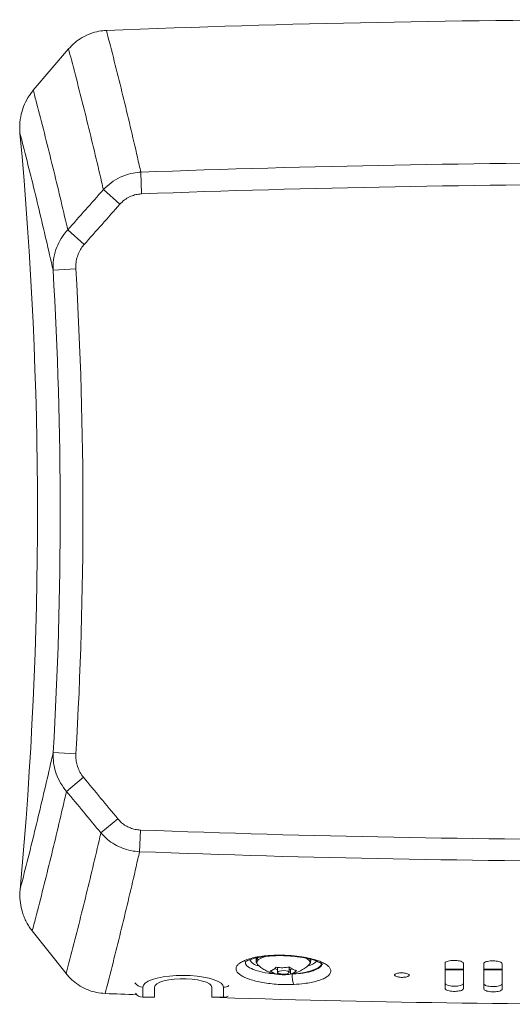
# Model space of a CAD drawing. Header units: millimetres. Extents: x 91 to 1005, y 123 to 1412.
# Tile 2 of 5: x 91 to 271, y 405 to 765. Entities that reach past the tile are written whole.
import ezdxf

# ---------------------------------------------------------------- set-up
doc = ezdxf.new("R2010")
doc.units = ezdxf.units.MM
doc.header["$LTSCALE"] = 5

msp = doc.modelspace()

# ---------------------------------------------------------------- linework, layer by layer
at = {"color": 7, "linetype": 'Continuous', "lineweight": 15, "ltscale": 5}
for p, q in [((95.611, 739.431), (108.515, 754.538)), ((134.973, 709.479), (135.27, 701.559)), ((121.283, 703.109), (127.302, 697.765)), ((108.202, 688.394), (114.22, 683.043)), ((102.877, 673.616), (111.185, 674.103)), ((102.905, 497.37), (111.213, 496.885)), ((107.767, 483.117), (113.98, 488.262)), ((120.338, 467.929), (126.552, 473.066)), ((134.787, 468.959), (134.49, 461.039)), ((107.614, 416.51), (95.219, 432.071)), ((177.133, 421.966), (177.133, 421.093)), ((197.133, 421.093), (197.133, 421.728)), ((177.137, 421.004), (177.133, 421.093)), ((184.929, 417.865), (183.944, 418.339)), ((185.017, 417.867), (184.929, 417.865)), ((184.929, 417.865), (184.929, 416.227)), ((185.017, 418.766), (185.017, 416.922)), ((189.25, 416.922), (189.25, 418.854)), ((189.735, 417.936), (189.25, 417.929)), ((190.288, 418.268), (189.735, 417.936)), ((189.735, 417.936), (189.735, 416.298)), ((246.314, 420.334), (246.314, 411.063)), ((246.314, 417.901), (252.98, 417.901)), ((252.98, 410.977), (252.98, 420.248)), ((260.48, 420.162), (260.48, 410.891)), ((260.48, 417.901), (267.147, 417.901)), ((267.147, 410.822), (267.147, 420.093)), ((135.696, 411.56), (135.696, 407.905)), ((139.969, 407.893), (139.981, 411.695)), ((139.969, 407.893), (139.969, 411.548)), ((160.969, 411.487), (160.969, 407.832)), ((165.241, 407.82), (165.241, 411.474)), ((135.696, 407.905), (139.969, 407.893)), ((160.969, 407.832), (165.241, 407.82)), ((163.814, 407.715), (163.814, 407.824))]:
    msp.add_line(p, q, dxfattribs=at)
at = {"color": 8, "linetype": 'Continuous', "lineweight": 15, "ltscale": 5}
for p, q in [((246.314, 418.072), (252.98, 418.072)), ((260.48, 418.072), (267.147, 418.072))]:
    msp.add_line(p, q, dxfattribs=at)
at = {"color": 8, "linetype": 'Continuous', "lineweight": 15, "ltscale": 5, "flags": 128}
for points in [[(180.619, 422.778), (180.267, 422.676), (178.976, 422.188), (178.041, 421.627), (177.504, 421.019), (177.388, 420.39), (177.506, 420.044)], [(190.849, 422.82), (190.956, 422.843), (191.092, 422.968)], [(196.774, 420.07), (196.879, 420.677), (196.57, 421.3), (195.848, 421.89), (195.116, 422.267)], [(196.835, 421.842), (197.122, 421.24), (197.132, 421.04)], [(201.144, 420.141), (201.14, 420.127), (200.684, 419.365), (199.796, 418.639), (198.506, 417.975), (196.853, 417.391), (194.891, 416.908), (192.682, 416.54), (190.297, 416.3)]]:
    msp.add_lwpolyline(points, dxfattribs=at)
at = {"color": 7, "linetype": 'Continuous', "lineweight": 15, "ltscale": 5, "flags": 128}
for points in [[(177.506, 420.044), (177.697, 419.767), (177.908, 419.553)], [(196.356, 419.55), (196.763, 420.048), (196.774, 420.07)], [(165.241, 411.474), (165.017, 412.225), (164.35, 412.954), (163.262, 413.64), (161.785, 414.261), (159.964, 414.798), (157.855, 415.236), (155.521, 415.561), (153.034, 415.763), (150.469, 415.836), (147.904, 415.778), (145.416, 415.59), (143.083, 415.279), (140.973, 414.853), (139.152, 414.326), (137.675, 413.714), (136.587, 413.035), (135.921, 412.309), (135.696, 411.56)], [(139.969, 411.548), (140.198, 412.185), (140.877, 412.794), (141.974, 413.346), (143.443, 413.819), (145.219, 414.191), (147.224, 414.446), (149.371, 414.573), (151.566, 414.567), (153.713, 414.427), (155.719, 414.161), (157.495, 413.778), (158.963, 413.297), (160.061, 412.738), (160.739, 412.126), (160.969, 411.487)], [(188.103, 417.503), (187.309, 417.574), (186.489, 417.545), (185.766, 417.421), (185.252, 417.222), (185.024, 416.976), (185.117, 416.723), (185.517, 416.5), (186.163, 416.341), (186.957, 416.27), (187.778, 416.299), (188.5, 416.423), (189.015, 416.622), (189.243, 416.868), (189.149, 417.121), (188.749, 417.344), (188.103, 417.503)]]:
    msp.add_lwpolyline(points, dxfattribs=at)
at = {"color": 7, "linetype": 'Continuous', "lineweight": 15, "ltscale": 25}
for centre, radius, start, end in [((320.48, -4234.76), 5000, 87.723782, 92.270873), ((-1402.853, 585.25), 1500, 354.721659, 5.296274), ((320.48, -4234.76), 4947.718, 87.845676, 92.148726), ((320.48, -4234.76), 4939.792, 87.845676, 92.148726), ((-1402.853, 585.25), 1508.321, 356.659847, 3.358629), ((-1402.853, 585.25), 1516.643, 356.659847, 3.358629), ((320.48, 5405.26), 4939.792, 267.845676, 272.148726), ((320.48, 5405.26), 4947.718, 267.845676, 272.148726), ((198.748, 415.827), 8.465, 176.79968, 202.99443), ((320.48, 5405.26), 5000, 267.723782, 267.856126), ((135.683, 411.281), 3.375, 216.46784, 270.22218), ((320.48, 5405.26), 5000, 268.204438, 272.270873), ((165.256, 411.267), 3.447, 269.75034, 297.95448)]:
    msp.add_arc(centre, radius, start, end, dxfattribs=at)
at = {"color": 8, "linetype": 'Continuous', "lineweight": 15, "ltscale": 25}
for centre, radius, start, end in [((178.86, 423.944), 4.692, 209.77187, 259.8818), ((178.994, 420.763), 1.889, 115.85087, 169.92983), ((194.779, 425.231), 6.095, 283.36305, 317.12315), ((135.67, 414.906), 3.346, 211.75399, 270.44319), ((165.258, 414.91), 3.436, 269.71879, 304.47221)]:
    msp.add_arc(centre, radius, start, end, dxfattribs=at)
at = {"color": 7, "linetype": 'Continuous', "lineweight": 15, "ltscale": 5}
for points, knots in [([(108.515, 754.538), (109.253, 755.325), (110.752, 756.923), (113.455, 758.797), (116.441, 760.216), (119.44, 761.075), (121.455, 761.24), (122.361, 761.314)], [0, 0, 0, 0, 0.2040053, 0.4138474, 0.6179029, 0.8281575, 1, 1, 1, 1]), ([(122.361, 761.314), (122.731, 759.892), (125.045, 750.998), (129.141, 734.62), (132.874, 718.757), (134.77, 710.373), (134.973, 709.479)], [0, 0, 0, 0, 0.0824004, 0.5153509, 0.9483009, 1, 1, 1, 1]), ([(121.283, 703.109), (121.063, 704.06), (119.121, 712.459), (115.314, 728.294), (111.183, 744.478), (108.864, 753.222), (108.515, 754.538)], [0, 0, 0, 0, 0.05543411, 0.48929905, 0.92315857, 1, 1, 1, 1]), ([(90.743, 723.709), (90.689, 725.039), (90.581, 727.747), (91.341, 731.618), (92.71, 735.198), (94.22, 737.728), (95.308, 739.061), (95.611, 739.431)], [0, 0, 0, 0, 0.23599647, 0.48035821, 0.69430923, 0.91506383, 1, 1, 1, 1]), ([(95.611, 739.431), (96.013, 737.902), (98.36, 728.996), (102.485, 712.698), (106.179, 697.206), (108.039, 689.102), (108.202, 688.394)], [0, 0, 0, 0, 0.0899461, 0.5241897, 0.9584389, 1, 1, 1, 1]), ([(102.877, 673.616), (102.662, 674.57), (100.791, 682.865), (97.123, 698.491), (93.198, 714.228), (91.022, 722.63), (90.743, 723.709)], [0, 0, 0, 0, 0.05707051, 0.49620243, 0.93532975, 1, 1, 1, 1]), ([(121.283, 703.109), (122.186, 703.985), (124.026, 705.771), (127.205, 707.622), (130.49, 708.85), (133.056, 709.357), (134.569, 709.453), (134.973, 709.479)], [0, 0, 0, 0, 0.2436214, 0.4966483, 0.7061199, 0.9215848, 1, 1, 1, 1]), ([(108.202, 688.394), (110.383, 690.846), (114.745, 695.75), (119.104, 700.656), (121.283, 703.109)], [0, 0, 0, 0, 0.4999999, 1, 1, 1, 1]), ([(135.27, 701.559), (135.034, 701.546), (134.169, 701.496), (132.671, 701.206), (130.778, 700.491), (128.909, 699.38), (127.845, 698.31), (127.302, 697.765)], [0, 0, 0, 0, 0.0782316, 0.2869183, 0.5019994, 0.7460186, 1, 1, 1, 1]), ([(127.302, 697.765), (125.122, 695.311), (120.763, 690.402), (116.401, 685.496), (114.22, 683.043)], [0, 0, 0, 0, 0.5, 1, 1, 1, 1]), ([(102.877, 673.616), (102.879, 674.876), (102.884, 677.443), (103.78, 681.107), (105.265, 684.498), (106.834, 686.856), (107.922, 688.079), (108.202, 688.394)], [0, 0, 0, 0, 0.2345775, 0.4776467, 0.6961439, 0.9216829, 1, 1, 1, 1]), ([(114.22, 683.043), (114.057, 682.853), (113.439, 682.129), (112.531, 680.707), (111.686, 678.682), (111.171, 676.447), (111.18, 674.893), (111.185, 674.103)], [0, 0, 0, 0, 0.0774475, 0.2949976, 0.5195796, 0.7556937, 1, 1, 1, 1]), ([(90.786, 447.259), (91.069, 448.354), (93.246, 456.772), (97.168, 472.524), (100.827, 488.14), (102.693, 496.425), (102.905, 497.37)], [0, 0, 0, 0, 0.0656406, 0.5045719, 0.9435065, 1, 1, 1, 1]), ([(107.767, 483.117), (107.015, 484.089), (105.486, 486.068), (103.995, 489.375), (103.097, 492.77), (102.841, 495.42), (102.892, 496.961), (102.905, 497.37)], [0, 0, 0, 0, 0.2379262, 0.4842933, 0.6992809, 0.9202043, 1, 1, 1, 1]), ([(111.213, 496.885), (111.203, 496.637), (111.166, 495.722), (111.298, 494.118), (111.793, 492.09), (112.645, 490.072), (113.53, 488.872), (113.98, 488.262)], [0, 0, 0, 0, 0.0804484, 0.2965775, 0.5183476, 0.7550601, 1, 1, 1, 1]), ([(113.98, 488.262), (116.076, 485.73), (120.268, 480.666), (124.457, 475.6), (126.552, 473.066)], [0, 0, 0, 0, 0.5, 1, 1, 1, 1]), ([(107.767, 483.117), (107.605, 482.411), (105.752, 474.308), (102.073, 458.818), (97.961, 442.515), (95.621, 433.604), (95.219, 432.071)], [0, 0, 0, 0, 0.0414584, 0.4756388, 0.9098151, 1, 1, 1, 1]), ([(120.338, 467.929), (118.243, 470.461), (114.054, 475.525), (109.863, 480.587), (107.767, 483.117)], [0, 0, 0, 0, 0.5, 1, 1, 1, 1]), ([(126.552, 473.066), (127, 472.575), (127.864, 471.629), (129.43, 470.513), (131.102, 469.684), (132.91, 469.123), (134.156, 469.014), (134.787, 468.959)], [0, 0, 0, 0, 0.2100722, 0.4047848, 0.6049601, 0.7996491, 1, 1, 1, 1]), ([(107.614, 416.51), (107.959, 417.813), (110.267, 426.543), (114.381, 442.711), (118.178, 458.555), (120.115, 466.964), (120.338, 467.929)], [0, 0, 0, 0, 0.07614475, 0.50995413, 0.94376793, 1, 1, 1, 1]), ([(134.49, 461.039), (133.438, 461.135), (131.305, 461.331), (128.232, 462.265), (125.332, 463.662), (122.631, 465.515), (121.113, 467.113), (120.338, 467.929)], [0, 0, 0, 0, 0.195504, 0.3963202, 0.5911654, 0.7912227, 1, 1, 1, 1]), ([(134.49, 461.039), (134.286, 460.139), (132.392, 451.754), (128.664, 435.891), (124.575, 419.519), (122.265, 410.628), (121.895, 409.205)], [0, 0, 0, 0, 0.0520164, 0.4847871, 0.9175591, 1, 1, 1, 1]), ([(95.219, 432.071), (94.836, 432.58), (94.066, 433.601), (93.091, 435.281), (92.256, 437.065), (91.429, 439.394), (90.798, 442.318), (90.632, 445.126), (90.751, 446.777), (90.786, 447.259)], [0, 0, 0, 0, 0.1177982, 0.2366549, 0.3588123, 0.4820837, 0.6935471, 0.9105804, 1, 1, 1, 1]), ([(190.956, 412.52), (189.275, 412.486), (186.623, 412.433), (183.012, 412.71), (180.232, 413.063), (177.65, 413.559), (175.331, 414.174), (173.352, 414.896), (171.756, 415.699), (170.603, 416.565), (169.91, 417.466), (169.715, 418.378), (170.004, 419.274), (170.791, 420.129), (172.034, 420.919), (173.715, 421.62), (175.769, 422.215), (178.152, 422.684), (180.784, 423.019), (183.597, 423.202), (187.075, 423.259), (189.567, 423.079), (191.092, 422.968)], [0, 0, 0, 0, 0.0812262, 0.128106, 0.1749858, 0.2218551, 0.2687245, 0.3156138, 0.3625033, 0.409439, 0.4563749, 0.5033605, 0.5503461, 0.5973571, 0.644368, 0.6913656, 0.7383631, 0.7853175, 0.8322718, 0.879178, 0.9260843, 1, 1, 1, 1]), ([(172.981, 420.631), (172.977, 420.625), (172.945, 420.578), (173.107, 420.756), (173.559, 421.035), (174.38, 421.424), (175.553, 421.832), (177.051, 422.224), (178.861, 422.566), (180.919, 422.834), (183.158, 423.005), (185.527, 423.076), (187.936, 423.029), (189.737, 422.937), (190.676, 422.83), (190.846, 422.811)], [0, 0, 0, 0, 0.0092005, 0.078959, 0.1523843, 0.232364, 0.3153316, 0.4038446, 0.4964376, 0.5902068, 0.6866393, 0.7830388, 0.8808931, 0.9783973, 1, 1, 1, 1]), ([(190.846, 422.81), (191.45, 422.75), (192.831, 422.611), (194.833, 422.278), (196.789, 421.851), (198.461, 421.364), (199.805, 420.855), (200.732, 420.381), (201.244, 420.041), (201.436, 419.832), (201.408, 419.875), (201.402, 419.885)], [0, 0, 0, 0, 0.107268, 0.2454001, 0.38186, 0.5145187, 0.6456648, 0.7701296, 0.8771073, 0.9741546, 1, 1, 1, 1]), ([(191.092, 422.968), (192.319, 422.825), (194.715, 422.544), (197.672, 421.893), (200.004, 421.175), (201.797, 420.417), (203.165, 419.584), (204.087, 418.703), (204.517, 417.796), (204.464, 416.889), (203.908, 416.009), (202.885, 415.18), (201.405, 414.428), (199.529, 413.769), (197.291, 413.233), (194.469, 412.761), (192.243, 412.609), (190.956, 412.52)], [0, 0, 0, 0, 0.082328, 0.1606837, 0.2234631, 0.2862423, 0.3490099, 0.4117773, 0.4745369, 0.5372966, 0.6000583, 0.6628201, 0.7255919, 0.788364, 0.8511501, 0.9139365, 1, 1, 1, 1]), ([(252.98, 420.248), (252.956, 420.342), (252.902, 420.551), (252.429, 420.856), (251.634, 421.117), (250.608, 421.285), (249.476, 421.341), (248.363, 421.279), (247.393, 421.105), (246.682, 420.84), (246.352, 420.566), (246.323, 420.393), (246.314, 420.334)], [0, 0, 0, 0, 0.0865883, 0.1939267, 0.3012692, 0.4086199, 0.5159795, 0.6233449, 0.7307104, 0.8380696, 0.9454189, 1, 1, 1, 1]), ([(177.17, 420.94), (177.185, 420.715), (177.201, 420.461), (177.348, 420.269), (177.364, 420.248)], [0, 0, 0, 0, 0.8903532, 1, 1, 1, 1]), ([(177.937, 419.536), (178.36, 419.179), (179.219, 418.454), (180.664, 417.595), (182.186, 416.915), (183.602, 416.47), (184.514, 416.302), (184.892, 416.233)], [0, 0, 0, 0, 0.2123236, 0.4313922, 0.6435222, 0.8524224, 1, 1, 1, 1]), ([(189.338, 418.87), (188.55, 418.759), (186.948, 418.532), (185.346, 418.709), (184.532, 418.799)], [0, 0, 0, 0, 0.4921475, 1, 1, 1, 1]), ([(191.939, 417.619), (191.512, 417.725), (190.646, 417.938), (189.778, 418.556), (189.338, 418.87)], [0, 0, 0, 0, 0.4921475, 1, 1, 1, 1]), ([(190.151, 416.41), (190.381, 416.452), (191.189, 416.599), (192.542, 417.097), (194.186, 417.916), (195.46, 418.741), (196.107, 419.362), (196.292, 419.539)], [0, 0, 0, 0, 0.1002504, 0.3530288, 0.6151733, 0.8900509, 1, 1, 1, 1]), ([(196.9, 420.299), (196.974, 420.415), (197.111, 420.628), (197.095, 420.884), (197.088, 421.001)], [0, 0, 0, 0, 0.5420187, 1, 1, 1, 1]), ([(267.147, 420.093), (267.147, 420.101), (267.144, 420.223), (266.993, 420.464), (266.42, 420.774), (265.551, 421.011), (264.487, 421.148), (263.347, 421.171), (262.259, 421.076), (261.346, 420.874), (260.715, 420.588), (260.495, 420.334), (260.483, 420.19), (260.48, 420.162)], [0, 0, 0, 0, 0.0069669, 0.1143303, 0.2216939, 0.3290608, 0.4364332, 0.5438109, 0.6511917, 0.7585716, 0.8659466, 0.973315, 1, 1, 1, 1]), ([(121.895, 409.205), (120.843, 409.297), (118.71, 409.485), (115.641, 410.438), (112.743, 411.865), (110.508, 413.495), (108.812, 415.085), (108.015, 416.034), (107.614, 416.51)], [0, 0, 0, 0, 0.1910977, 0.3877434, 0.5788399, 0.7753792, 0.8871919, 1, 1, 1, 1]), ([(182.328, 417.478), (182.754, 417.173), (183.621, 416.553), (184.488, 416.337), (184.929, 416.227)], [0, 0, 0, 0, 0.4921475, 1, 1, 1, 1]), ([(184.929, 416.227), (185.717, 416.139), (187.319, 415.959), (188.921, 416.184), (189.735, 416.298)], [0, 0, 0, 0, 0.4921475, 1, 1, 1, 1]), ([(229.374, 415.202), (229.659, 415.167), (230.229, 415.098), (231.147, 415.11), (231.979, 415.209), (232.646, 415.392), (233.067, 415.635), (233.197, 415.912), (233.021, 416.192), (232.558, 416.442), (231.861, 416.635), (231.008, 416.749), (230.096, 416.772), (229.227, 416.7), (228.499, 416.542), (227.995, 416.315), (227.771, 416.045), (227.852, 415.763), (228.231, 415.501), (228.779, 415.31), (229.209, 415.232), (229.374, 415.202)], [0, 0, 0, 0, 0.0536996, 0.1073992, 0.1610994, 0.2147957, 0.268485, 0.3221672, 0.3758452, 0.4295234, 0.4832063, 0.5368965, 0.5905934, 0.6442938, 0.6979924, 0.7516849, 0.8053693, 0.8590475, 0.9127243, 0.9664051, 1, 1, 1, 1]), ([(246.314, 412.965), (246.316, 412.935), (246.329, 412.79), (246.551, 412.53), (247.186, 412.23), (248.1, 412.006), (249.188, 411.887), (250.328, 411.884), (251.392, 411.998), (252.258, 412.217), (252.83, 412.514), (252.978, 412.751), (252.98, 412.873), (252.98, 412.879)], [0, 0, 0, 0, 0.0274872, 0.1348438, 0.2422021, 0.3495684, 0.4569448, 0.5643289, 0.671715, 0.7790967, 0.8864701, 0.9938347, 1, 1, 1, 1]), ([(246.314, 411.063), (246.344, 410.957), (246.408, 410.736), (246.932, 410.425), (247.754, 410.171), (248.796, 410.013), (249.933, 409.969), (251.037, 410.043), (251.985, 410.228), (252.666, 410.501), (252.952, 410.768), (252.974, 410.93), (252.98, 410.977)], [0, 0, 0, 0, 0.0973236, 0.2046692, 0.3120208, 0.4193824, 0.5267531, 0.6341279, 0.7415004, 0.8488656, 0.9562219, 1, 1, 1, 1]), ([(260.48, 412.793), (260.484, 412.756), (260.5, 412.604), (260.748, 412.338), (261.402, 412.043), (262.33, 411.828), (263.425, 411.719), (264.564, 411.726), (265.62, 411.85), (266.465, 412.076), (267.037, 412.379), (267.11, 412.609), (267.147, 412.724)], [0, 0, 0, 0, 0.03415203, 0.1415139, 0.2488772, 0.35624587, 0.46362117, 0.57100118, 0.67838202, 0.78575978, 0.89313214, 1, 1, 1, 1]), ([(260.48, 410.891), (260.514, 410.779), (260.584, 410.551), (261.138, 410.238), (261.974, 409.992), (263.025, 409.842), (264.163, 409.807), (265.262, 409.891), (266.198, 410.083), (266.862, 410.363), (267.124, 410.626), (267.142, 410.782), (267.147, 410.822)], [0, 0, 0, 0, 0.103262, 0.2106195, 0.3179813, 0.4253496, 0.5327236, 0.6400999, 0.7474744, 0.8548441, 0.9622082, 1, 1, 1, 1])]:
    msp.add_open_spline(points, degree=3, knots=knots, dxfattribs=at)
at = {"color": 8, "linetype": 'Continuous', "lineweight": 15, "ltscale": 5}
for points, knots in [([(173.344, 421.05), (173.263, 420.715), (173.063, 419.892), (174.583, 418.603), (177.5, 417.418), (180.808, 416.651), (183.113, 416.492), (183.867, 416.44)], [0, 0, 0, 0, 0.1647391, 0.4048261, 0.6444717, 0.8837473, 1, 1, 1, 1]), ([(190.297, 416.3), (191.336, 416.366), (193.885, 416.529), (197.391, 417.23), (200.075, 418.369), (201.349, 419.496), (201.107, 420.193), (201.035, 420.399)], [0, 0, 0, 0, 0.1673272, 0.4106799, 0.6540524, 0.8974376, 1, 1, 1, 1])]:
    msp.add_open_spline(points, degree=3, knots=knots, dxfattribs=at)
at = {"color": 7, "linetype": 'Continuous', "lineweight": 15, "ltscale": 5}
for points in [[(184.532, 418.799), (184.165, 418.478), (183.43, 417.835), (182.695, 417.597), (182.328, 417.478)], [(189.735, 416.298), (190.102, 416.417), (190.837, 416.655), (191.572, 417.298), (191.939, 417.619)]]:
    msp.add_open_spline(points, degree=3, dxfattribs=at)

doc.saveas('drawing.dxf')
